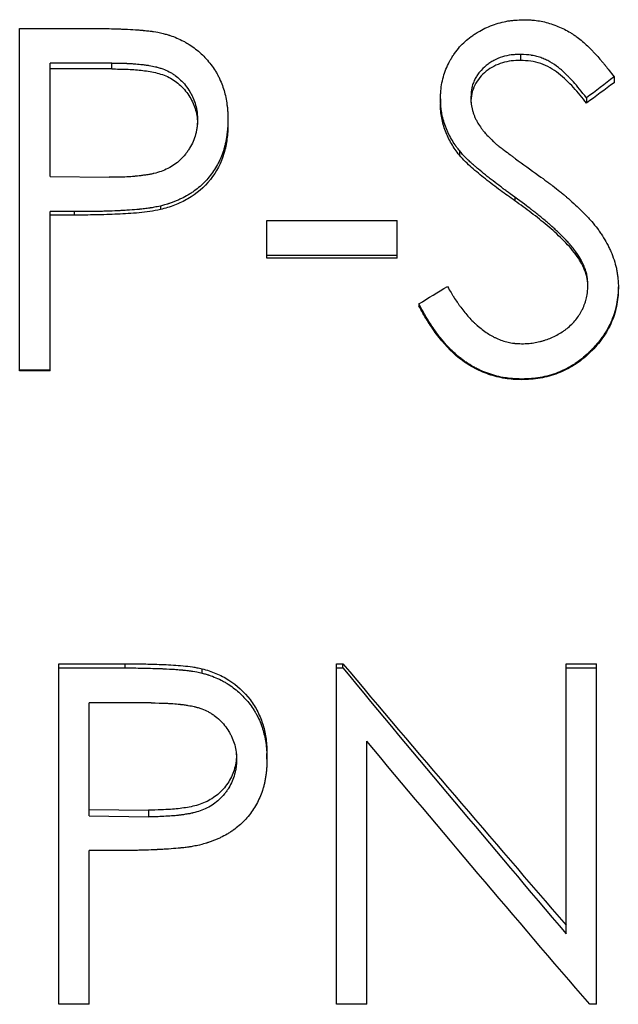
# Model space of a CAD drawing. Header units: millimetres. Extents: x -125 to 135, y -53 to 80.
# Tile 8 of 13: x 1.54 to 10.38, y -8.69 to 5.86. Entities that reach past the tile are written whole.
import ezdxf

# ---------------------------------------------------------------- set-up
doc = ezdxf.new("R2010")
doc.units = ezdxf.units.MM

msp = doc.modelspace()

# ---------------------------------------------------------------- linework, layer by layer
at = {"color": 7, "linetype": 'Continuous', "lineweight": 25}
for p, q in [((1.538, 5.727), (2.519, 5.727)), ((1.538, 0.667), (1.538, 5.727)), ((8.938, 5.343), (8.938, 5.254)), ((2.902, 5.215), (1.987, 5.215)), ((1.987, 3.538), (1.987, 5.215)), ((2.902, 5.128), (1.987, 5.128)), ((2.902, 5.128), (2.902, 5.215)), ((10.321, 5.009), (10.321, 4.925)), ((7.756, 4.687), (7.756, 4.609)), ((9.915, 4.7), (9.915, 4.622)), ((4.615, 4.383), (4.615, 4.31)), ((8.036, 3.921), (8.036, 3.856)), ((1.987, 3.538), (2.863, 3.527)), ((8.855, 3.234), (8.855, 3.181)), ((3.618, 3.103), (3.618, 3.051)), ((2.345, 3.02), (1.987, 3.02)), ((1.987, 0.667), (1.987, 3.02)), ((2.345, 2.969), (1.987, 2.969)), ((2.345, 3.02), (2.345, 2.969)), ((5.192, 2.89), (7.115, 2.89)), ((5.192, 2.331), (5.192, 2.89)), ((7.115, 2.331), (7.115, 2.89)), ((7.115, 2.37), (5.192, 2.37)), ((7.115, 2.331), (5.192, 2.331)), ((9.757, 2.427), (9.757, 2.387)), ((10.385, 1.922), (10.385, 1.89)), ((7.436, 1.658), (7.436, 1.63)), ((1.987, 0.678), (1.538, 0.678)), ((1.987, 0.667), (1.538, 0.667)), ((8.956, 0.548), (8.956, 0.538)), ((2.115, -8.687), (2.115, -3.657)), ((2.115, -3.657), (3.096, -3.657)), ((2.115, -3.719), (3.096, -3.719)), ((3.096, -3.719), (3.096, -3.657)), ((4.235, -3.795), (4.235, -3.732)), ((6.218, -8.687), (6.218, -3.657)), ((6.218, -3.657), (6.312, -3.657)), ((6.218, -3.719), (6.312, -3.719)), ((6.312, -3.719), (6.312, -3.657)), ((9.615, -7.646), (9.615, -3.657)), ((9.615, -3.657), (10.064, -3.657)), ((9.615, -3.719), (10.064, -3.719)), ((10.064, -8.687), (10.064, -3.657)), ((3.479, -4.236), (2.564, -4.236)), ((2.564, -5.906), (2.564, -4.236)), ((6.667, -8.687), (6.667, -4.8)), ((5.192, -5.068), (5.192, -4.984)), ((2.564, -5.808), (3.44, -5.819)), ((2.564, -5.906), (3.44, -5.917)), ((3.44, -5.819), (3.44, -5.917)), ((2.922, -6.417), (2.564, -6.417)), ((2.564, -8.687), (2.564, -6.417)), ((2.564, -8.687), (2.115, -8.687)), ((6.667, -8.687), (6.218, -8.687)), ((10.064, -8.687), (9.962, -8.687))]:
    msp.add_line(p, q, dxfattribs=at)
for points, knots in [([(7.756, 4.687), (7.757, 4.714), (7.758, 4.737), (7.76, 4.766), (7.76, 4.775), (7.761, 4.788), (7.761, 4.792), (7.762, 4.797), (7.762, 4.799), (7.762, 4.803), (7.762, 4.803), (7.766, 4.846), (7.771, 4.884), (7.794, 5.002), (7.818, 5.077), (7.864, 5.186), (7.881, 5.221), (7.91, 5.273), (7.92, 5.29), (7.936, 5.315), (7.942, 5.323), (7.953, 5.34), (7.958, 5.347), (8.014, 5.425), (8.065, 5.484), (8.148, 5.558), (8.177, 5.582), (8.225, 5.617), (8.242, 5.629), (8.267, 5.645), (8.276, 5.651), (8.293, 5.662), (8.303, 5.668), (8.376, 5.712), (8.448, 5.746), (8.563, 5.789), (8.601, 5.801), (8.677, 5.821), (8.716, 5.83), (8.771, 5.839), (8.79, 5.842), (8.82, 5.845), (8.83, 5.846), (8.845, 5.847), (8.85, 5.848), (8.857, 5.849), (8.86, 5.849), (8.865, 5.849), (8.869, 5.849), (8.896, 5.851), (8.936, 5.853), (8.988, 5.855)], [0, 0, 0, 0, 0.03125, 0.03125, 0.046875, 0.046875, 0.054688, 0.054688, 0.058594, 0.058594, 0.0625, 0.0625, 0.125, 0.125, 0.25, 0.25, 0.3125, 0.3125, 0.34375, 0.34375, 0.359375, 0.359375, 0.375, 0.375, 0.5, 0.5, 0.5625, 0.5625, 0.59375, 0.59375, 0.609375, 0.609375, 0.625, 0.625, 0.75, 0.75, 0.8125, 0.8125, 0.875, 0.875, 0.90625, 0.90625, 0.921875, 0.921875, 0.929688, 0.929688, 0.933594, 0.933594, 0.9375, 0.9375, 1, 1, 1, 1]), ([(8.988, 5.855), (9.011, 5.854), (9.031, 5.854), (9.057, 5.853), (9.065, 5.852), (9.076, 5.852), (9.079, 5.851), (9.084, 5.851), (9.085, 5.851), (9.088, 5.851), (9.089, 5.851), (9.11, 5.85), (9.128, 5.848), (9.162, 5.845), (9.177, 5.843), (9.259, 5.831), (9.326, 5.815), (9.462, 5.771), (9.526, 5.745), (9.618, 5.699), (9.647, 5.682), (9.691, 5.656), (9.705, 5.647), (9.726, 5.633), (9.733, 5.628), (9.747, 5.619), (9.754, 5.613), (9.81, 5.573), (9.86, 5.532), (9.936, 5.462), (9.961, 5.438), (10, 5.399), (10.012, 5.386), (10.031, 5.366), (10.038, 5.359), (10.047, 5.348), (10.05, 5.345), (10.057, 5.338), (10.06, 5.334), (10.086, 5.306), (10.108, 5.28), (10.141, 5.241), (10.152, 5.228), (10.169, 5.208), (10.174, 5.201), (10.183, 5.191), (10.185, 5.187), (10.19, 5.182), (10.191, 5.18), (10.194, 5.177), (10.196, 5.175), (10.228, 5.134), (10.269, 5.08), (10.321, 5.009)], [0, 0, 0, 0, 0.03125, 0.03125, 0.046875, 0.046875, 0.054688, 0.054688, 0.058594, 0.058594, 0.0625, 0.0625, 0.09375, 0.09375, 0.125, 0.125, 0.25, 0.25, 0.375, 0.375, 0.4375, 0.4375, 0.46875, 0.46875, 0.484375, 0.484375, 0.5, 0.5, 0.625, 0.625, 0.6875, 0.6875, 0.71875, 0.71875, 0.734375, 0.734375, 0.742188, 0.742188, 0.75, 0.75, 0.8125, 0.8125, 0.84375, 0.84375, 0.859375, 0.859375, 0.867188, 0.867188, 0.871094, 0.871094, 0.875, 0.875, 1, 1, 1, 1]), ([(2.519, 5.727), (2.627, 5.727), (2.728, 5.726), (2.871, 5.723), (2.917, 5.722), (2.984, 5.72), (3.006, 5.719), (3.038, 5.718), (3.049, 5.717), (3.065, 5.717), (3.07, 5.717), (3.078, 5.716), (3.08, 5.716), (3.085, 5.716), (3.087, 5.716), (3.149, 5.713), (3.202, 5.71), (3.273, 5.705), (3.295, 5.704), (3.327, 5.701), (3.337, 5.7), (3.352, 5.699), (3.357, 5.699), (3.364, 5.698), (3.366, 5.698), (3.371, 5.697), (3.373, 5.697), (3.401, 5.694), (3.425, 5.692), (3.461, 5.687), (3.472, 5.686), (3.49, 5.684), (3.495, 5.683), (3.507, 5.681), (3.513, 5.681), (3.556, 5.674), (3.603, 5.665), (3.658, 5.652)], [0, 0, 0, 0, 0.25, 0.25, 0.375, 0.375, 0.4375, 0.4375, 0.46875, 0.46875, 0.484375, 0.484375, 0.492188, 0.492188, 0.5, 0.5, 0.625, 0.625, 0.6875, 0.6875, 0.71875, 0.71875, 0.734375, 0.734375, 0.742188, 0.742188, 0.75, 0.75, 0.8125, 0.8125, 0.84375, 0.84375, 0.859375, 0.859375, 0.875, 0.875, 1, 1, 1, 1]), ([(3.658, 5.652), (3.681, 5.646), (3.701, 5.64), (3.727, 5.633), (3.735, 5.631), (3.745, 5.627), (3.749, 5.626), (3.754, 5.625), (3.755, 5.624), (3.758, 5.623), (3.759, 5.623), (3.794, 5.612), (3.827, 5.599), (3.896, 5.569), (3.929, 5.554), (3.977, 5.529), (3.992, 5.52), (4.022, 5.502), (4.037, 5.493), (4.111, 5.445), (4.167, 5.402), (4.245, 5.329), (4.27, 5.303), (4.319, 5.25), (4.343, 5.221), (4.387, 5.164), (4.408, 5.134), (4.436, 5.089), (4.446, 5.073), (4.463, 5.042), (4.471, 5.027), (4.513, 4.942), (4.539, 4.876), (4.568, 4.777), (4.576, 4.743), (4.591, 4.673), (4.597, 4.635), (4.604, 4.58), (4.607, 4.562), (4.609, 4.535), (4.61, 4.526), (4.611, 4.513), (4.611, 4.509), (4.612, 4.502), (4.612, 4.5), (4.612, 4.496), (4.612, 4.493), (4.614, 4.467), (4.615, 4.431), (4.615, 4.383)], [0, 0, 0, 0, 0.03125, 0.03125, 0.046875, 0.046875, 0.054688, 0.054688, 0.058594, 0.058594, 0.0625, 0.0625, 0.125, 0.125, 0.1875, 0.1875, 0.21875, 0.21875, 0.25, 0.25, 0.375, 0.375, 0.4375, 0.4375, 0.5, 0.5, 0.5625, 0.5625, 0.59375, 0.59375, 0.625, 0.625, 0.75, 0.75, 0.8125, 0.8125, 0.875, 0.875, 0.90625, 0.90625, 0.921875, 0.921875, 0.929688, 0.929688, 0.933594, 0.933594, 0.9375, 0.9375, 1, 1, 1, 1]), ([(8.938, 5.343), (8.908, 5.342), (8.882, 5.341), (8.848, 5.339), (8.838, 5.338), (8.824, 5.337), (8.819, 5.336), (8.813, 5.336), (8.811, 5.335), (8.807, 5.335), (8.806, 5.335), (8.759, 5.329), (8.716, 5.32), (8.627, 5.292), (8.585, 5.274), (8.525, 5.242), (8.506, 5.231), (8.478, 5.213), (8.469, 5.206), (8.451, 5.193), (8.443, 5.187), (8.396, 5.149), (8.363, 5.116), (8.321, 5.064), (8.308, 5.046), (8.29, 5.019), (8.284, 5.009), (8.273, 4.99), (8.269, 4.982), (8.253, 4.95), (8.245, 4.929), (8.233, 4.897), (8.23, 4.887), (8.226, 4.87), (8.224, 4.865), (8.222, 4.857), (8.222, 4.854), (8.221, 4.849), (8.22, 4.845), (8.213, 4.814), (8.209, 4.769), (8.205, 4.708)], [0, 0, 0, 0, 0.0625, 0.0625, 0.09375, 0.09375, 0.109375, 0.109375, 0.117188, 0.117188, 0.125, 0.125, 0.25, 0.25, 0.375, 0.375, 0.4375, 0.4375, 0.46875, 0.46875, 0.5, 0.5, 0.625, 0.625, 0.6875, 0.6875, 0.71875, 0.71875, 0.75, 0.75, 0.8125, 0.8125, 0.84375, 0.84375, 0.859375, 0.859375, 0.867188, 0.867188, 0.875, 0.875, 1, 1, 1, 1]), ([(8.938, 5.254), (8.893, 5.252), (8.803, 5.25), (8.626, 5.212), (8.423, 5.107), (8.274, 4.933), (8.213, 4.763), (8.208, 4.674), (8.205, 4.63)], [0, 0, 0, 0, 0.125482, 0.250825, 0.50033, 0.749411, 0.874594, 1, 1, 1, 1]), ([(9.915, 4.7), (9.843, 4.793), (9.777, 4.874), (9.707, 4.951), (9.692, 4.968), (9.665, 4.996), (9.656, 5.005), (9.636, 5.025), (9.626, 5.036), (9.596, 5.065), (9.576, 5.084), (9.548, 5.109), (9.539, 5.117), (9.525, 5.129), (9.52, 5.133), (9.511, 5.14), (9.507, 5.143), (9.461, 5.18), (9.419, 5.208), (9.352, 5.245), (9.33, 5.256), (9.284, 5.277), (9.262, 5.286), (9.213, 5.303), (9.188, 5.31), (9.152, 5.319), (9.139, 5.322), (9.121, 5.326), (9.115, 5.327), (9.105, 5.328), (9.102, 5.329), (9.096, 5.33), (9.092, 5.331), (9.055, 5.336), (9.005, 5.34), (8.938, 5.343)], [0, 0, 0, 0, 0.25, 0.25, 0.3125, 0.3125, 0.34375, 0.34375, 0.375, 0.375, 0.4375, 0.4375, 0.46875, 0.46875, 0.484375, 0.484375, 0.5, 0.5, 0.625, 0.625, 0.6875, 0.6875, 0.75, 0.75, 0.8125, 0.8125, 0.84375, 0.84375, 0.859375, 0.859375, 0.867188, 0.867188, 0.875, 0.875, 1, 1, 1, 1]), ([(9.915, 4.622), (9.852, 4.701), (9.758, 4.819), (9.617, 4.962), (9.468, 5.098), (9.288, 5.198), (9.091, 5.247), (8.989, 5.252), (8.938, 5.254)], [0, 0, 0, 0, 0.250343, 0.375522, 0.500658, 0.749842, 0.874879, 1, 1, 1, 1]), ([(2.902, 5.215), (2.992, 5.214), (3.063, 5.213), (3.118, 5.211), (3.122, 5.211), (3.126, 5.21), (3.129, 5.21), (3.136, 5.21), (3.14, 5.21), (3.154, 5.209), (3.163, 5.209), (3.191, 5.207), (3.209, 5.206), (3.263, 5.202), (3.298, 5.199), (3.333, 5.195), (3.337, 5.194), (3.342, 5.194), (3.345, 5.193), (3.353, 5.192), (3.358, 5.192), (3.373, 5.19), (3.383, 5.189), (3.413, 5.185), (3.431, 5.182), (3.484, 5.173), (3.516, 5.167), (3.545, 5.16), (3.548, 5.159), (3.553, 5.158), (3.556, 5.157), (3.563, 5.156), (3.567, 5.154), (3.581, 5.151), (3.59, 5.148), (3.617, 5.14), (3.635, 5.134), (3.685, 5.116), (3.717, 5.102), (3.753, 5.083), (3.761, 5.079), (3.776, 5.07), (3.784, 5.066), (3.807, 5.052), (3.821, 5.042), (3.864, 5.011), (3.891, 4.989), (3.968, 4.915), (4.013, 4.858), (4.063, 4.776), (4.071, 4.761), (4.088, 4.729), (4.096, 4.712), (4.117, 4.663), (4.129, 4.629), (4.148, 4.561), (4.155, 4.524), (4.16, 4.487), (4.16, 4.486), (4.16, 4.483), (4.16, 4.481), (4.161, 4.476), (4.161, 4.473), (4.162, 4.461), (4.163, 4.453), (4.164, 4.426), (4.166, 4.405), (4.167, 4.381)], [0, 0, 0, 0, 0.125, 0.125, 0.128906, 0.128906, 0.132812, 0.132812, 0.140625, 0.140625, 0.15625, 0.15625, 0.1875, 0.1875, 0.25, 0.25, 0.253906, 0.253906, 0.257812, 0.257812, 0.265625, 0.265625, 0.28125, 0.28125, 0.3125, 0.3125, 0.375, 0.375, 0.378906, 0.378906, 0.382812, 0.382812, 0.390625, 0.390625, 0.40625, 0.40625, 0.4375, 0.4375, 0.5, 0.5, 0.515625, 0.515625, 0.53125, 0.53125, 0.5625, 0.5625, 0.625, 0.625, 0.75, 0.75, 0.78125, 0.78125, 0.8125, 0.8125, 0.875, 0.875, 0.9375, 0.9375, 0.941406, 0.941406, 0.945312, 0.945312, 0.953125, 0.953125, 0.96875, 0.96875, 1, 1, 1, 1]), ([(2.902, 5.128), (2.973, 5.127), (3.117, 5.126), (3.332, 5.11), (3.545, 5.081), (3.749, 5.012), (3.926, 4.887), (4.06, 4.719), (4.134, 4.554), (4.162, 4.414), (4.165, 4.344), (4.167, 4.308)], [0, 0, 0, 0, 0.125199, 0.250382, 0.375509, 0.500389, 0.622859, 0.750063, 0.874867, 0.93741, 1, 1, 1, 1]), ([(8.036, 3.921), (8.022, 3.94), (8.01, 3.956), (7.995, 3.977), (7.99, 3.983), (7.984, 3.992), (7.982, 3.995), (7.979, 3.999), (7.978, 4), (7.976, 4.003), (7.976, 4.003), (7.955, 4.034), (7.936, 4.063), (7.902, 4.122), (7.886, 4.153), (7.863, 4.2), (7.856, 4.215), (7.843, 4.248), (7.837, 4.263), (7.817, 4.315), (7.806, 4.349), (7.792, 4.399), (7.788, 4.415), (7.782, 4.44), (7.781, 4.448), (7.777, 4.464), (7.776, 4.471), (7.771, 4.498), (7.768, 4.516), (7.765, 4.542), (7.764, 4.55), (7.762, 4.563), (7.762, 4.567), (7.761, 4.573), (7.761, 4.575), (7.761, 4.579), (7.761, 4.582), (7.759, 4.606), (7.757, 4.641), (7.756, 4.687)], [0, 0, 0, 0, 0.0625, 0.0625, 0.09375, 0.09375, 0.109375, 0.109375, 0.117188, 0.117188, 0.125, 0.125, 0.25, 0.25, 0.375, 0.375, 0.4375, 0.4375, 0.5, 0.5, 0.625, 0.625, 0.6875, 0.6875, 0.71875, 0.71875, 0.75, 0.75, 0.8125, 0.8125, 0.84375, 0.84375, 0.859375, 0.859375, 0.867188, 0.867188, 0.875, 0.875, 1, 1, 1, 1]), ([(8.205, 4.708), (8.206, 4.668), (8.208, 4.636), (8.212, 4.605), (8.213, 4.599), (8.216, 4.584), (8.217, 4.577), (8.221, 4.554), (8.225, 4.539), (8.233, 4.508), (8.237, 4.492), (8.246, 4.463), (8.251, 4.449), (8.263, 4.42), (8.269, 4.405), (8.279, 4.384), (8.283, 4.377), (8.29, 4.362), (8.294, 4.354), (8.312, 4.323), (8.328, 4.297), (8.355, 4.259), (8.364, 4.246), (8.379, 4.227), (8.384, 4.22), (8.392, 4.211), (8.395, 4.208), (8.399, 4.203), (8.4, 4.201), (8.403, 4.198), (8.405, 4.196), (8.434, 4.161), (8.477, 4.116), (8.535, 4.058)], [0, 0, 0, 0, 0.125, 0.125, 0.15625, 0.15625, 0.1875, 0.1875, 0.25, 0.25, 0.3125, 0.3125, 0.375, 0.375, 0.4375, 0.4375, 0.46875, 0.46875, 0.5, 0.5, 0.625, 0.625, 0.6875, 0.6875, 0.71875, 0.71875, 0.734375, 0.734375, 0.742188, 0.742188, 0.75, 0.75, 1, 1, 1, 1]), ([(8.036, 3.856), (8.015, 3.883), (7.974, 3.938), (7.899, 4.052), (7.825, 4.207), (7.777, 4.372), (7.759, 4.507), (7.757, 4.575), (7.756, 4.609)], [0, 0, 0, 0, 0.125096, 0.250169, 0.500032, 0.749865, 0.874917, 1, 1, 1, 1]), ([(4.167, 4.381), (4.165, 4.332), (4.162, 4.295), (4.159, 4.269), (4.159, 4.266), (4.158, 4.261), (4.158, 4.259), (4.157, 4.252), (4.156, 4.247), (4.154, 4.233), (4.153, 4.224), (4.147, 4.197), (4.143, 4.179), (4.128, 4.125), (4.116, 4.091), (4.087, 4.023), (4.07, 3.99), (4.04, 3.941), (4.031, 3.927), (4.01, 3.897), (3.999, 3.882), (3.964, 3.839), (3.938, 3.81), (3.883, 3.758), (3.855, 3.736), (3.797, 3.696), (3.765, 3.677), (3.694, 3.641), (3.661, 3.627), (3.595, 3.604), (3.56, 3.593), (3.52, 3.583), (3.519, 3.583), (3.515, 3.582), (3.513, 3.582), (3.507, 3.581), (3.504, 3.58), (3.492, 3.577), (3.483, 3.575), (3.456, 3.57), (3.436, 3.567), (3.402, 3.561), (3.393, 3.56), (3.373, 3.557), (3.364, 3.556), (3.336, 3.552), (3.319, 3.55), (3.289, 3.546), (3.274, 3.545), (3.242, 3.542), (3.225, 3.54), (3.171, 3.536), (3.133, 3.534), (3.081, 3.531), (3.07, 3.531), (3.054, 3.53), (3.048, 3.53), (3.037, 3.529), (3.035, 3.529), (3.017, 3.529), (3.001, 3.528), (2.949, 3.527), (2.909, 3.527), (2.863, 3.527)], [0, 0, 0, 0, 0.0625, 0.0625, 0.066406, 0.066406, 0.070312, 0.070312, 0.078125, 0.078125, 0.09375, 0.09375, 0.125, 0.125, 0.1875, 0.1875, 0.25, 0.25, 0.28125, 0.28125, 0.3125, 0.3125, 0.375, 0.375, 0.4375, 0.4375, 0.5, 0.5, 0.5625, 0.5625, 0.625, 0.625, 0.628906, 0.628906, 0.632812, 0.632812, 0.640625, 0.640625, 0.65625, 0.65625, 0.6875, 0.6875, 0.703125, 0.703125, 0.71875, 0.71875, 0.75, 0.75, 0.78125, 0.78125, 0.8125, 0.8125, 0.875, 0.875, 0.890625, 0.890625, 0.898438, 0.898438, 0.90625, 0.90625, 0.9375, 0.9375, 1, 1, 1, 1]), ([(4.615, 4.383), (4.615, 4.334), (4.614, 4.296), (4.612, 4.265), (4.612, 4.261), (4.611, 4.255), (4.611, 4.25), (4.61, 4.238), (4.609, 4.23), (4.606, 4.203), (4.604, 4.185), (4.599, 4.146), (4.596, 4.125), (4.59, 4.086), (4.586, 4.067), (4.579, 4.031), (4.575, 4.013), (4.568, 3.987), (4.566, 3.979), (4.563, 3.966), (4.562, 3.962), (4.559, 3.954), (4.558, 3.95), (4.535, 3.873), (4.507, 3.803), (4.457, 3.706), (4.439, 3.674), (4.4, 3.613), (4.379, 3.584), (4.309, 3.496), (4.259, 3.442), (4.176, 3.37), (4.147, 3.347), (4.103, 3.315), (4.088, 3.305), (4.057, 3.284), (4.041, 3.274), (3.995, 3.247), (3.963, 3.23), (3.913, 3.206), (3.896, 3.198), (3.862, 3.184), (3.844, 3.176), (3.811, 3.163), (3.794, 3.156), (3.768, 3.147), (3.759, 3.144), (3.746, 3.14), (3.741, 3.138), (3.735, 3.136), (3.732, 3.136), (3.728, 3.134), (3.725, 3.133), (3.7, 3.126), (3.665, 3.116), (3.618, 3.103)], [0, 0, 0, 0, 0.0625, 0.0625, 0.070312, 0.070312, 0.078125, 0.078125, 0.09375, 0.09375, 0.125, 0.125, 0.15625, 0.15625, 0.1875, 0.1875, 0.21875, 0.21875, 0.234375, 0.234375, 0.242188, 0.242188, 0.25, 0.25, 0.375, 0.375, 0.4375, 0.4375, 0.5, 0.5, 0.625, 0.625, 0.6875, 0.6875, 0.71875, 0.71875, 0.75, 0.75, 0.8125, 0.8125, 0.84375, 0.84375, 0.875, 0.875, 0.90625, 0.90625, 0.921875, 0.921875, 0.929688, 0.929688, 0.933594, 0.933594, 0.9375, 0.9375, 1, 1, 1, 1]), ([(4.615, 4.31), (4.615, 4.272), (4.614, 4.201), (4.598, 4.056), (4.551, 3.808), (4.378, 3.477), (4.094, 3.236), (3.862, 3.127), (3.724, 3.079), (3.653, 3.06), (3.618, 3.051)], [0, 0, 0, 0, 0.0653046, 0.123687, 0.2506467, 0.4999304, 0.7493213, 0.8746125, 0.9373004, 1, 1, 1, 1]), ([(8.535, 4.058), (8.549, 4.046), (8.563, 4.034), (8.583, 4.017), (8.589, 4.011), (8.599, 4.003), (8.602, 4.001), (8.607, 3.997), (8.608, 3.996), (8.611, 3.994), (8.612, 3.993), (8.613, 3.992), (8.615, 3.991), (8.618, 3.988), (8.626, 3.982), (8.647, 3.966), (8.655, 3.96), (8.67, 3.949), (8.675, 3.945), (8.683, 3.938), (8.686, 3.936), (8.691, 3.933), (8.692, 3.932), (8.695, 3.929), (8.697, 3.928), (8.731, 3.902), (8.761, 3.88), (8.803, 3.848), (8.816, 3.838), (8.836, 3.824), (8.842, 3.819), (8.854, 3.81), (8.86, 3.806), (8.973, 3.724), (9.086, 3.642), (9.207, 3.556)], [0, 0, 0, 0, 0.0625, 0.0625, 0.09375, 0.09375, 0.109375, 0.109375, 0.117188, 0.117188, 0.121094, 0.121094, 0.125, 0.125, 0.1875, 0.1875, 0.21875, 0.21875, 0.234375, 0.234375, 0.242188, 0.242188, 0.246094, 0.246094, 0.25, 0.25, 0.375, 0.375, 0.4375, 0.4375, 0.46875, 0.46875, 0.5, 0.5, 1, 1, 1, 1]), ([(8.855, 3.234), (8.807, 3.269), (8.767, 3.298), (8.717, 3.335), (8.702, 3.346), (8.686, 3.357), (8.684, 3.359), (8.676, 3.365), (8.672, 3.368), (8.66, 3.377), (8.652, 3.384), (8.61, 3.415), (8.574, 3.443), (8.516, 3.488), (8.496, 3.503), (8.457, 3.534), (8.438, 3.549), (8.384, 3.592), (8.35, 3.62), (8.302, 3.661), (8.287, 3.674), (8.268, 3.69), (8.265, 3.692), (8.255, 3.701), (8.25, 3.706), (8.235, 3.718), (8.225, 3.727), (8.198, 3.751), (8.182, 3.765), (8.153, 3.793), (8.141, 3.804), (8.1, 3.847), (8.069, 3.881), (8.036, 3.921)], [0, 0, 0, 0, 0.125, 0.125, 0.1875, 0.1875, 0.203125, 0.203125, 0.21875, 0.21875, 0.25, 0.25, 0.375, 0.375, 0.4375, 0.4375, 0.5, 0.5, 0.625, 0.625, 0.6875, 0.6875, 0.703125, 0.703125, 0.71875, 0.71875, 0.75, 0.75, 0.8125, 0.8125, 0.875, 0.875, 1, 1, 1, 1]), ([(8.855, 3.181), (8.784, 3.231), (8.637, 3.336), (8.423, 3.499), (8.252, 3.64), (8.122, 3.757), (8.066, 3.821), (8.036, 3.856)], [0, 0, 0, 0, 0.245358, 0.509007, 0.75773, 0.871659, 1, 1, 1, 1]), ([(9.207, 3.556), (9.253, 3.522), (9.293, 3.492), (9.346, 3.453), (9.362, 3.441), (9.383, 3.425), (9.39, 3.42), (9.4, 3.412), (9.403, 3.41), (9.408, 3.406), (9.41, 3.405), (9.413, 3.403), (9.413, 3.402), (9.452, 3.373), (9.487, 3.345), (9.537, 3.304), (9.554, 3.29), (9.578, 3.27), (9.586, 3.263), (9.598, 3.253), (9.602, 3.25), (9.61, 3.243), (9.614, 3.24), (9.693, 3.172), (9.762, 3.11), (9.855, 3.019), (9.885, 2.989), (9.927, 2.945), (9.941, 2.931), (9.96, 2.909), (9.967, 2.902), (9.977, 2.891), (9.98, 2.887), (9.986, 2.88), (9.989, 2.877), (10.021, 2.84), (10.049, 2.806), (10.088, 2.753), (10.101, 2.736), (10.119, 2.709), (10.125, 2.7), (10.137, 2.682), (10.143, 2.673), (10.174, 2.625), (10.196, 2.587), (10.228, 2.529), (10.237, 2.51), (10.251, 2.481), (10.256, 2.471), (10.265, 2.452), (10.269, 2.444), (10.292, 2.391), (10.308, 2.349), (10.335, 2.265), (10.346, 2.225), (10.36, 2.163), (10.364, 2.142), (10.369, 2.109), (10.371, 2.098), (10.373, 2.082), (10.374, 2.076), (10.375, 2.068), (10.375, 2.065), (10.375, 2.059), (10.376, 2.056), (10.379, 2.025), (10.382, 1.981), (10.385, 1.922)], [0, 0, 0, 0, 0.0625, 0.0625, 0.09375, 0.09375, 0.109375, 0.109375, 0.117188, 0.117188, 0.121094, 0.121094, 0.125, 0.125, 0.1875, 0.1875, 0.21875, 0.21875, 0.234375, 0.234375, 0.242188, 0.242188, 0.25, 0.25, 0.375, 0.375, 0.4375, 0.4375, 0.46875, 0.46875, 0.484375, 0.484375, 0.492188, 0.492188, 0.5, 0.5, 0.5625, 0.5625, 0.59375, 0.59375, 0.609375, 0.609375, 0.625, 0.625, 0.6875, 0.6875, 0.71875, 0.71875, 0.734375, 0.734375, 0.75, 0.75, 0.8125, 0.8125, 0.875, 0.875, 0.90625, 0.90625, 0.921875, 0.921875, 0.929688, 0.929688, 0.933594, 0.933594, 0.9375, 0.9375, 1, 1, 1, 1]), ([(9.757, 2.427), (9.737, 2.453), (9.719, 2.476), (9.695, 2.506), (9.687, 2.515), (9.677, 2.527), (9.674, 2.531), (9.669, 2.537), (9.667, 2.539), (9.664, 2.542), (9.663, 2.544), (9.646, 2.563), (9.63, 2.581), (9.604, 2.609), (9.595, 2.618), (9.576, 2.637), (9.566, 2.647), (9.519, 2.694), (9.482, 2.73), (9.426, 2.781), (9.408, 2.798), (9.38, 2.822), (9.371, 2.831), (9.357, 2.843), (9.352, 2.847), (9.343, 2.854), (9.339, 2.858), (9.29, 2.899), (9.249, 2.934), (9.19, 2.981), (9.171, 2.997), (9.143, 3.019), (9.134, 3.026), (9.121, 3.037), (9.116, 3.04), (9.11, 3.045), (9.107, 3.047), (9.103, 3.05), (9.1, 3.052), (9.045, 3.095), (8.964, 3.155), (8.855, 3.234)], [0, 0, 0, 0, 0.0625, 0.0625, 0.09375, 0.09375, 0.109375, 0.109375, 0.117188, 0.117188, 0.125, 0.125, 0.1875, 0.1875, 0.21875, 0.21875, 0.25, 0.25, 0.375, 0.375, 0.4375, 0.4375, 0.46875, 0.46875, 0.484375, 0.484375, 0.5, 0.5, 0.625, 0.625, 0.6875, 0.6875, 0.71875, 0.71875, 0.734375, 0.734375, 0.742188, 0.742188, 0.75, 0.75, 1, 1, 1, 1]), ([(3.618, 3.103), (3.586, 3.096), (3.557, 3.09), (3.518, 3.083), (3.506, 3.08), (3.488, 3.077), (3.482, 3.077), (3.471, 3.075), (3.467, 3.074), (3.437, 3.07), (3.411, 3.066), (3.372, 3.062), (3.358, 3.06), (3.338, 3.058), (3.331, 3.057), (3.32, 3.056), (3.316, 3.056), (3.309, 3.055), (3.305, 3.054), (3.261, 3.05), (3.214, 3.046), (3.134, 3.041), (3.106, 3.039), (3.062, 3.037), (3.047, 3.036), (3.023, 3.035), (3.015, 3.034), (3.004, 3.034), (3, 3.034), (2.992, 3.033), (2.987, 3.033), (2.93, 3.03), (2.876, 3.028), (2.796, 3.025), (2.77, 3.025), (2.73, 3.024), (2.717, 3.023), (2.697, 3.023), (2.69, 3.023), (2.681, 3.022), (2.677, 3.022), (2.671, 3.022), (2.667, 3.022), (2.59, 3.021), (2.483, 3.02), (2.345, 3.02)], [0, 0, 0, 0, 0.0625, 0.0625, 0.09375, 0.09375, 0.109375, 0.109375, 0.125, 0.125, 0.1875, 0.1875, 0.21875, 0.21875, 0.234375, 0.234375, 0.242188, 0.242188, 0.25, 0.25, 0.375, 0.375, 0.4375, 0.4375, 0.46875, 0.46875, 0.484375, 0.484375, 0.492188, 0.492188, 0.5, 0.5, 0.625, 0.625, 0.6875, 0.6875, 0.71875, 0.71875, 0.734375, 0.734375, 0.742188, 0.742188, 0.75, 0.75, 1, 1, 1, 1]), ([(9.757, 2.387), (9.725, 2.426), (9.663, 2.505), (9.523, 2.649), (9.336, 2.817), (9.1, 3.005), (8.937, 3.122), (8.855, 3.181)], [0, 0, 0, 0, 0.124998, 0.249988, 0.499956, 0.749971, 1, 1, 1, 1]), ([(3.618, 3.051), (3.566, 3.041), (3.461, 3.02), (3.249, 2.997), (2.984, 2.981), (2.664, 2.97), (2.451, 2.97), (2.345, 2.969)], [0, 0, 0, 0, 0.124982, 0.249978, 0.499976, 0.749985, 1, 1, 1, 1]), ([(9.936, 1.929), (9.934, 1.959), (9.933, 1.986), (9.93, 2.019), (9.928, 2.029), (9.927, 2.043), (9.926, 2.048), (9.925, 2.054), (9.925, 2.056), (9.924, 2.06), (9.924, 2.061), (9.92, 2.084), (9.915, 2.105), (9.906, 2.137), (9.902, 2.148), (9.895, 2.17), (9.891, 2.182), (9.878, 2.214), (9.87, 2.235), (9.855, 2.265), (9.85, 2.275), (9.843, 2.29), (9.84, 2.295), (9.836, 2.302), (9.835, 2.305), (9.832, 2.31), (9.83, 2.313), (9.814, 2.34), (9.79, 2.378), (9.757, 2.427)], [0, 0, 0, 0, 0.125, 0.125, 0.1875, 0.1875, 0.21875, 0.21875, 0.234375, 0.234375, 0.25, 0.25, 0.375, 0.375, 0.4375, 0.4375, 0.5, 0.5, 0.625, 0.625, 0.6875, 0.6875, 0.71875, 0.71875, 0.734375, 0.734375, 0.75, 0.75, 1, 1, 1, 1]), ([(9.936, 1.897), (9.934, 1.942), (9.929, 2.03), (9.89, 2.158), (9.832, 2.278), (9.782, 2.35), (9.757, 2.387)], [0, 0, 0, 0, 0.250034, 0.499882, 0.749842, 1, 1, 1, 1]), ([(7.859, 1.915), (7.879, 1.88), (7.897, 1.85), (7.921, 1.811), (7.928, 1.799), (7.938, 1.782), (7.941, 1.777), (7.946, 1.77), (7.947, 1.768), (7.949, 1.764), (7.95, 1.763), (7.952, 1.761), (7.952, 1.76), (7.97, 1.732), (7.987, 1.706), (8.013, 1.669), (8.021, 1.656), (8.034, 1.638), (8.039, 1.632), (8.047, 1.62), (8.051, 1.615), (8.096, 1.555), (8.136, 1.506), (8.197, 1.439), (8.217, 1.417), (8.248, 1.387), (8.259, 1.377), (8.274, 1.362), (8.28, 1.357), (8.287, 1.35), (8.29, 1.348), (8.295, 1.343), (8.298, 1.341), (8.35, 1.295), (8.4, 1.257), (8.475, 1.208), (8.501, 1.193), (8.539, 1.172), (8.552, 1.165), (8.572, 1.156), (8.578, 1.153), (8.591, 1.147), (8.597, 1.145), (8.634, 1.129), (8.663, 1.118), (8.72, 1.1), (8.75, 1.092), (8.79, 1.084), (8.804, 1.082), (8.827, 1.079), (8.834, 1.078), (8.846, 1.076), (8.85, 1.076), (8.856, 1.075), (8.858, 1.075), (8.862, 1.075), (8.865, 1.075), (8.886, 1.073), (8.916, 1.071), (8.956, 1.069)], [0, 0, 0, 0, 0.0625, 0.0625, 0.09375, 0.09375, 0.109375, 0.109375, 0.117188, 0.117188, 0.121094, 0.121094, 0.125, 0.125, 0.1875, 0.1875, 0.21875, 0.21875, 0.234375, 0.234375, 0.25, 0.25, 0.375, 0.375, 0.4375, 0.4375, 0.46875, 0.46875, 0.484375, 0.484375, 0.492188, 0.492188, 0.5, 0.5, 0.625, 0.625, 0.6875, 0.6875, 0.71875, 0.71875, 0.734375, 0.734375, 0.75, 0.75, 0.8125, 0.8125, 0.875, 0.875, 0.90625, 0.90625, 0.921875, 0.921875, 0.929688, 0.929688, 0.933594, 0.933594, 0.9375, 0.9375, 1, 1, 1, 1]), ([(8.956, 1.069), (8.976, 1.069), (8.994, 1.07), (9.016, 1.071), (9.023, 1.071), (9.033, 1.072), (9.035, 1.072), (9.04, 1.072), (9.041, 1.072), (9.044, 1.072), (9.044, 1.072), (9.077, 1.075), (9.106, 1.078), (9.165, 1.087), (9.194, 1.093), (9.238, 1.104), (9.253, 1.108), (9.282, 1.116), (9.297, 1.121), (9.366, 1.144), (9.421, 1.167), (9.504, 1.212), (9.531, 1.227), (9.568, 1.252), (9.581, 1.26), (9.599, 1.273), (9.605, 1.278), (9.616, 1.287), (9.621, 1.291), (9.676, 1.335), (9.719, 1.377), (9.774, 1.446), (9.792, 1.471), (9.816, 1.509), (9.824, 1.522), (9.839, 1.549), (9.846, 1.562), (9.867, 1.607), (9.88, 1.636), (9.895, 1.679), (9.9, 1.693), (9.909, 1.721), (9.912, 1.734), (9.919, 1.763), (9.922, 1.777), (9.925, 1.8), (9.926, 1.808), (9.928, 1.819), (9.928, 1.823), (9.929, 1.829), (9.929, 1.831), (9.93, 1.834), (9.93, 1.837), (9.932, 1.858), (9.934, 1.889), (9.936, 1.929)], [0, 0, 0, 0, 0.03125, 0.03125, 0.046875, 0.046875, 0.054688, 0.054688, 0.058594, 0.058594, 0.0625, 0.0625, 0.125, 0.125, 0.1875, 0.1875, 0.21875, 0.21875, 0.25, 0.25, 0.375, 0.375, 0.4375, 0.4375, 0.46875, 0.46875, 0.484375, 0.484375, 0.5, 0.5, 0.625, 0.625, 0.6875, 0.6875, 0.71875, 0.71875, 0.75, 0.75, 0.8125, 0.8125, 0.84375, 0.84375, 0.875, 0.875, 0.90625, 0.90625, 0.921875, 0.921875, 0.929688, 0.929688, 0.933594, 0.933594, 0.9375, 0.9375, 1, 1, 1, 1]), ([(10.385, 1.922), (10.384, 1.892), (10.383, 1.865), (10.382, 1.83), (10.381, 1.819), (10.38, 1.805), (10.38, 1.8), (10.379, 1.794), (10.379, 1.792), (10.379, 1.788), (10.379, 1.786), (10.374, 1.742), (10.367, 1.696), (10.347, 1.598), (10.335, 1.554), (10.309, 1.472), (10.292, 1.428), (10.252, 1.34), (10.231, 1.298), (10.198, 1.242), (10.186, 1.223), (10.167, 1.195), (10.16, 1.185), (10.147, 1.165), (10.139, 1.155), (10.106, 1.109), (10.077, 1.074), (10.031, 1.022), (10.016, 1.005), (9.984, 0.972), (9.968, 0.956), (9.915, 0.906), (9.879, 0.876), (9.826, 0.833), (9.808, 0.819), (9.771, 0.793), (9.754, 0.781), (9.697, 0.744), (9.658, 0.721), (9.597, 0.69), (9.576, 0.68), (9.534, 0.661), (9.512, 0.652), (9.407, 0.611), (9.32, 0.587), (9.205, 0.566), (9.182, 0.563), (9.149, 0.558), (9.137, 0.557), (9.121, 0.555), (9.115, 0.555), (9.107, 0.554), (9.104, 0.554), (9.098, 0.553), (9.095, 0.553), (9.063, 0.551), (9.017, 0.549), (8.956, 0.548)], [0, 0, 0, 0, 0.03125, 0.03125, 0.046875, 0.046875, 0.054688, 0.054688, 0.058594, 0.058594, 0.0625, 0.0625, 0.125, 0.125, 0.1875, 0.1875, 0.25, 0.25, 0.3125, 0.3125, 0.34375, 0.34375, 0.359375, 0.359375, 0.375, 0.375, 0.4375, 0.4375, 0.46875, 0.46875, 0.5, 0.5, 0.5625, 0.5625, 0.59375, 0.59375, 0.625, 0.625, 0.6875, 0.6875, 0.71875, 0.71875, 0.75, 0.75, 0.875, 0.875, 0.90625, 0.90625, 0.921875, 0.921875, 0.929688, 0.929688, 0.933594, 0.933594, 0.9375, 0.9375, 1, 1, 1, 1]), ([(10.385, 1.89), (10.384, 1.845), (10.382, 1.754), (10.359, 1.619), (10.325, 1.487), (10.274, 1.36), (10.211, 1.238), (10.108, 1.088), (9.955, 0.918), (9.74, 0.748), (9.494, 0.625), (9.274, 0.565), (9.093, 0.541), (9.002, 0.539), (8.956, 0.538)], [0, 0, 0, 0, 0.062544, 0.12507, 0.187596, 0.250127, 0.312651, 0.375185, 0.500127, 0.625082, 0.749985, 0.874916, 0.937448, 1, 1, 1, 1]), ([(8.956, 0.548), (8.929, 0.548), (8.905, 0.549), (8.874, 0.55), (8.865, 0.55), (8.852, 0.551), (8.848, 0.551), (8.842, 0.552), (8.84, 0.552), (8.836, 0.552), (8.835, 0.552), (8.814, 0.554), (8.795, 0.556), (8.764, 0.559), (8.753, 0.561), (8.737, 0.563), (8.732, 0.564), (8.721, 0.565), (8.715, 0.566), (8.671, 0.573), (8.631, 0.581), (8.571, 0.596), (8.551, 0.602), (8.511, 0.614), (8.49, 0.621), (8.431, 0.641), (8.392, 0.656), (8.336, 0.682), (8.317, 0.691), (8.28, 0.709), (8.263, 0.718), (8.206, 0.75), (8.17, 0.772), (8.118, 0.807), (8.102, 0.819), (8.069, 0.843), (8.052, 0.856), (7.979, 0.915), (7.921, 0.97), (7.836, 1.061), (7.808, 1.093), (7.767, 1.143), (7.753, 1.161), (7.732, 1.187), (7.726, 1.196), (7.715, 1.209), (7.712, 1.214), (7.705, 1.223), (7.701, 1.228), (7.676, 1.263), (7.653, 1.296), (7.618, 1.348), (7.606, 1.366), (7.589, 1.393), (7.583, 1.402), (7.574, 1.417), (7.571, 1.421), (7.567, 1.428), (7.565, 1.431), (7.563, 1.436), (7.561, 1.439), (7.528, 1.492), (7.487, 1.565), (7.436, 1.658)], [0, 0, 0, 0, 0.03125, 0.03125, 0.046875, 0.046875, 0.054688, 0.054688, 0.058594, 0.058594, 0.0625, 0.0625, 0.09375, 0.09375, 0.109375, 0.109375, 0.117188, 0.117188, 0.125, 0.125, 0.1875, 0.1875, 0.21875, 0.21875, 0.25, 0.25, 0.3125, 0.3125, 0.34375, 0.34375, 0.375, 0.375, 0.4375, 0.4375, 0.46875, 0.46875, 0.5, 0.5, 0.625, 0.625, 0.6875, 0.6875, 0.71875, 0.71875, 0.734375, 0.734375, 0.742188, 0.742188, 0.75, 0.75, 0.8125, 0.8125, 0.84375, 0.84375, 0.859375, 0.859375, 0.867188, 0.867188, 0.871094, 0.871094, 0.875, 0.875, 1, 1, 1, 1]), ([(8.956, 0.538), (8.915, 0.539), (8.833, 0.541), (8.669, 0.561), (8.468, 0.61), (8.24, 0.711), (7.964, 0.893), (7.741, 1.142), (7.557, 1.414), (7.476, 1.558), (7.436, 1.63)], [0, 0, 0, 0, 0.062568, 0.125131, 0.250107, 0.375098, 0.500097, 0.749745, 0.874862, 1, 1, 1, 1]), ([(3.096, -3.657), (3.197, -3.658), (3.388, -3.659), (3.674, -3.668), (3.905, -3.682), (4.069, -3.7), (4.163, -3.716), (4.209, -3.726), (4.235, -3.732)], [0, 0, 0, 0, 0.26635, 0.500021, 0.750014, 0.875015, 0.931814, 1, 1, 1, 1]), ([(3.096, -3.719), (3.204, -3.719), (3.305, -3.72), (3.448, -3.723), (3.494, -3.725), (3.561, -3.727), (3.583, -3.728), (3.615, -3.729), (3.626, -3.729), (3.641, -3.73), (3.647, -3.73), (3.655, -3.73), (3.657, -3.731), (3.662, -3.731), (3.664, -3.731), (3.726, -3.734), (3.779, -3.737), (3.85, -3.741), (3.872, -3.743), (3.904, -3.746), (3.914, -3.747), (3.929, -3.748), (3.934, -3.748), (3.941, -3.749), (3.943, -3.749), (3.948, -3.75), (3.95, -3.75), (3.978, -3.753), (4.002, -3.755), (4.038, -3.76), (4.049, -3.761), (4.066, -3.763), (4.072, -3.764), (4.083, -3.766), (4.09, -3.767), (4.133, -3.773), (4.18, -3.782), (4.235, -3.795)], [0, 0, 0, 0, 0.25, 0.25, 0.375, 0.375, 0.4375, 0.4375, 0.46875, 0.46875, 0.484375, 0.484375, 0.492188, 0.492188, 0.5, 0.5, 0.625, 0.625, 0.6875, 0.6875, 0.71875, 0.71875, 0.734375, 0.734375, 0.742188, 0.742188, 0.75, 0.75, 0.8125, 0.8125, 0.84375, 0.84375, 0.859375, 0.859375, 0.875, 0.875, 1, 1, 1, 1]), ([(4.235, -3.732), (4.269, -3.741), (4.339, -3.76), (4.473, -3.811), (4.695, -3.926), (4.909, -4.124), (5.062, -4.364), (5.141, -4.563), (5.176, -4.737), (5.191, -4.878), (5.192, -4.948), (5.192, -4.984)], [0, 0, 0, 0, 0.062609, 0.125205, 0.250291, 0.499573, 0.624595, 0.749661, 0.874789, 0.937388, 1, 1, 1, 1]), ([(4.235, -3.795), (4.258, -3.801), (4.278, -3.807), (4.304, -3.815), (4.312, -3.817), (4.322, -3.82), (4.326, -3.821), (4.331, -3.823), (4.332, -3.823), (4.335, -3.824), (4.336, -3.825), (4.371, -3.836), (4.404, -3.849), (4.473, -3.879), (4.506, -3.895), (4.554, -3.92), (4.569, -3.929), (4.599, -3.946), (4.613, -3.955), (4.688, -4.004), (4.744, -4.048), (4.822, -4.121), (4.847, -4.147), (4.896, -4.201), (4.92, -4.229), (4.964, -4.287), (4.985, -4.317), (5.013, -4.363), (5.023, -4.378), (5.04, -4.409), (5.048, -4.424), (5.09, -4.509), (5.116, -4.576), (5.145, -4.675), (5.153, -4.709), (5.168, -4.779), (5.174, -4.817), (5.181, -4.872), (5.183, -4.89), (5.186, -4.916), (5.187, -4.925), (5.188, -4.939), (5.188, -4.943), (5.189, -4.95), (5.189, -4.952), (5.189, -4.956), (5.189, -4.959), (5.19, -4.984), (5.192, -5.02), (5.192, -5.068)], [0, 0, 0, 0, 0.03125, 0.03125, 0.046875, 0.046875, 0.054688, 0.054688, 0.058594, 0.058594, 0.0625, 0.0625, 0.125, 0.125, 0.1875, 0.1875, 0.21875, 0.21875, 0.25, 0.25, 0.375, 0.375, 0.4375, 0.4375, 0.5, 0.5, 0.5625, 0.5625, 0.59375, 0.59375, 0.625, 0.625, 0.75, 0.75, 0.8125, 0.8125, 0.875, 0.875, 0.90625, 0.90625, 0.921875, 0.921875, 0.929688, 0.929688, 0.933594, 0.933594, 0.9375, 0.9375, 1, 1, 1, 1]), ([(3.479, -4.236), (3.568, -4.236), (3.64, -4.238), (3.695, -4.24), (3.698, -4.24), (3.703, -4.24), (3.705, -4.24), (3.713, -4.241), (3.717, -4.241), (3.731, -4.242), (3.74, -4.242), (3.768, -4.244), (3.786, -4.245), (3.84, -4.249), (3.875, -4.252), (3.91, -4.256), (3.914, -4.257), (3.919, -4.257), (3.922, -4.258), (3.93, -4.258), (3.935, -4.259), (3.95, -4.261), (3.96, -4.262), (3.99, -4.266), (4.008, -4.269), (4.061, -4.278), (4.093, -4.284), (4.122, -4.291), (4.125, -4.292), (4.13, -4.293), (4.133, -4.294), (4.14, -4.295), (4.144, -4.297), (4.158, -4.3), (4.167, -4.303), (4.194, -4.311), (4.212, -4.317), (4.262, -4.335), (4.293, -4.349), (4.33, -4.368), (4.338, -4.373), (4.353, -4.381), (4.361, -4.386), (4.383, -4.4), (4.398, -4.41), (4.441, -4.44), (4.468, -4.463), (4.545, -4.537), (4.59, -4.594), (4.64, -4.676), (4.648, -4.691), (4.665, -4.723), (4.673, -4.74), (4.694, -4.789), (4.706, -4.823), (4.725, -4.891), (4.732, -4.927), (4.736, -4.965), (4.737, -4.966), (4.737, -4.969), (4.737, -4.97), (4.738, -4.976), (4.738, -4.979), (4.739, -4.99), (4.74, -4.998), (4.741, -5.025), (4.743, -5.046), (4.744, -5.07)], [0, 0, 0, 0, 0.125, 0.125, 0.128906, 0.128906, 0.132812, 0.132812, 0.140625, 0.140625, 0.15625, 0.15625, 0.1875, 0.1875, 0.25, 0.25, 0.253906, 0.253906, 0.257812, 0.257812, 0.265625, 0.265625, 0.28125, 0.28125, 0.3125, 0.3125, 0.375, 0.375, 0.378906, 0.378906, 0.382812, 0.382812, 0.390625, 0.390625, 0.40625, 0.40625, 0.4375, 0.4375, 0.5, 0.5, 0.515625, 0.515625, 0.53125, 0.53125, 0.5625, 0.5625, 0.625, 0.625, 0.75, 0.75, 0.78125, 0.78125, 0.8125, 0.8125, 0.875, 0.875, 0.9375, 0.9375, 0.941406, 0.941406, 0.945312, 0.945312, 0.953125, 0.953125, 0.96875, 0.96875, 1, 1, 1, 1]), ([(4.744, -4.986), (4.742, -5.022), (4.739, -5.095), (4.711, -5.237), (4.635, -5.405), (4.518, -5.547), (4.403, -5.638), (4.308, -5.692), (4.206, -5.735), (4.099, -5.765), (3.99, -5.784), (3.88, -5.799), (3.76, -5.809), (3.613, -5.818), (3.503, -5.818), (3.44, -5.819)], [0, 0, 0, 0, 0.062553, 0.125058, 0.249783, 0.375262, 0.436501, 0.49958, 0.562095, 0.624644, 0.687189, 0.74975, 0.813644, 0.891382, 1, 1, 1, 1]), ([(4.744, -5.07), (4.741, -5.12), (4.739, -5.156), (4.736, -5.182), (4.736, -5.185), (4.735, -5.19), (4.735, -5.192), (4.734, -5.199), (4.733, -5.204), (4.731, -5.217), (4.73, -5.226), (4.724, -5.253), (4.72, -5.271), (4.705, -5.325), (4.693, -5.359), (4.664, -5.426), (4.647, -5.459), (4.617, -5.507), (4.608, -5.522), (4.587, -5.551), (4.576, -5.566), (4.541, -5.609), (4.515, -5.637), (4.459, -5.689), (4.432, -5.711), (4.374, -5.75), (4.342, -5.769), (4.271, -5.805), (4.238, -5.819), (4.172, -5.842), (4.137, -5.852), (4.097, -5.862), (4.095, -5.862), (4.092, -5.863), (4.09, -5.863), (4.084, -5.864), (4.08, -5.865), (4.068, -5.868), (4.06, -5.87), (4.033, -5.875), (4.013, -5.878), (3.979, -5.883), (3.97, -5.885), (3.95, -5.888), (3.941, -5.889), (3.913, -5.893), (3.896, -5.895), (3.865, -5.898), (3.851, -5.9), (3.818, -5.903), (3.802, -5.904), (3.748, -5.908), (3.71, -5.91), (3.657, -5.913), (3.647, -5.913), (3.631, -5.914), (3.625, -5.914), (3.614, -5.915), (3.611, -5.915), (3.594, -5.916), (3.578, -5.916), (3.526, -5.917), (3.486, -5.917), (3.44, -5.917)], [0, 0, 0, 0, 0.0625, 0.0625, 0.066406, 0.066406, 0.070312, 0.070312, 0.078125, 0.078125, 0.09375, 0.09375, 0.125, 0.125, 0.1875, 0.1875, 0.25, 0.25, 0.28125, 0.28125, 0.3125, 0.3125, 0.375, 0.375, 0.4375, 0.4375, 0.5, 0.5, 0.5625, 0.5625, 0.625, 0.625, 0.628906, 0.628906, 0.632812, 0.632812, 0.640625, 0.640625, 0.65625, 0.65625, 0.6875, 0.6875, 0.703125, 0.703125, 0.71875, 0.71875, 0.75, 0.75, 0.78125, 0.78125, 0.8125, 0.8125, 0.875, 0.875, 0.890625, 0.890625, 0.898438, 0.898438, 0.90625, 0.90625, 0.9375, 0.9375, 1, 1, 1, 1]), ([(5.192, -5.068), (5.192, -5.117), (5.19, -5.155), (5.189, -5.186), (5.188, -5.19), (5.188, -5.196), (5.188, -5.2), (5.187, -5.213), (5.186, -5.221), (5.183, -5.247), (5.181, -5.266), (5.176, -5.304), (5.173, -5.325), (5.167, -5.364), (5.163, -5.382), (5.156, -5.419), (5.152, -5.436), (5.145, -5.462), (5.143, -5.47), (5.14, -5.483), (5.139, -5.487), (5.136, -5.495), (5.135, -5.498), (5.112, -5.576), (5.084, -5.644), (5.034, -5.741), (5.016, -5.772), (4.976, -5.833), (4.956, -5.861), (4.886, -5.948), (4.835, -6.001), (4.753, -6.072), (4.724, -6.095), (4.68, -6.126), (4.665, -6.137), (4.634, -6.156), (4.618, -6.166), (4.571, -6.193), (4.54, -6.21), (4.49, -6.233), (4.473, -6.241), (4.439, -6.256), (4.421, -6.263), (4.387, -6.276), (4.37, -6.283), (4.344, -6.291), (4.336, -6.294), (4.323, -6.299), (4.318, -6.3), (4.312, -6.302), (4.309, -6.303), (4.305, -6.304), (4.302, -6.305), (4.277, -6.313), (4.242, -6.323), (4.195, -6.335)], [0, 0, 0, 0, 0.0625, 0.0625, 0.070312, 0.070312, 0.078125, 0.078125, 0.09375, 0.09375, 0.125, 0.125, 0.15625, 0.15625, 0.1875, 0.1875, 0.21875, 0.21875, 0.234375, 0.234375, 0.242188, 0.242188, 0.25, 0.25, 0.375, 0.375, 0.4375, 0.4375, 0.5, 0.5, 0.625, 0.625, 0.6875, 0.6875, 0.71875, 0.71875, 0.75, 0.75, 0.8125, 0.8125, 0.84375, 0.84375, 0.875, 0.875, 0.90625, 0.90625, 0.921875, 0.921875, 0.929688, 0.929688, 0.933594, 0.933594, 0.9375, 0.9375, 1, 1, 1, 1]), ([(4.195, -6.335), (4.163, -6.342), (4.134, -6.348), (4.095, -6.355), (4.083, -6.357), (4.065, -6.36), (4.059, -6.361), (4.048, -6.363), (4.044, -6.363), (4.014, -6.368), (3.988, -6.371), (3.949, -6.376), (3.935, -6.377), (3.914, -6.379), (3.908, -6.38), (3.897, -6.381), (3.893, -6.381), (3.886, -6.382), (3.882, -6.383), (3.838, -6.387), (3.791, -6.39), (3.711, -6.396), (3.683, -6.397), (3.639, -6.4), (3.624, -6.401), (3.6, -6.402), (3.592, -6.402), (3.581, -6.403), (3.577, -6.403), (3.568, -6.403), (3.564, -6.404), (3.507, -6.406), (3.453, -6.409), (3.373, -6.411), (3.347, -6.412), (3.307, -6.413), (3.294, -6.413), (3.274, -6.414), (3.267, -6.414), (3.258, -6.414), (3.254, -6.414), (3.248, -6.414), (3.243, -6.414), (3.167, -6.416), (3.06, -6.417), (2.922, -6.417)], [0, 0, 0, 0, 0.0625, 0.0625, 0.09375, 0.09375, 0.109375, 0.109375, 0.125, 0.125, 0.1875, 0.1875, 0.21875, 0.21875, 0.234375, 0.234375, 0.242188, 0.242188, 0.25, 0.25, 0.375, 0.375, 0.4375, 0.4375, 0.46875, 0.46875, 0.484375, 0.484375, 0.492188, 0.492188, 0.5, 0.5, 0.625, 0.625, 0.6875, 0.6875, 0.71875, 0.71875, 0.734375, 0.734375, 0.742188, 0.742188, 0.75, 0.75, 1, 1, 1, 1])]:
    msp.add_open_spline(points, degree=3, knots=knots, dxfattribs=at)
for points in [[(10.321, 5.009), (10.185, 4.906), (10.05, 4.803), (9.915, 4.7)], [(10.321, 4.925), (10.185, 4.824), (10.05, 4.723), (9.915, 4.622)], [(7.436, 1.658), (7.577, 1.744), (7.718, 1.83), (7.859, 1.915)], [(6.312, -3.657), (7.413, -4.959), (8.514, -6.25), (9.615, -7.518)], [(6.312, -3.719), (7.413, -5.043), (8.514, -6.356), (9.615, -7.646)], [(9.962, -8.687), (8.864, -7.413), (7.765, -6.114), (6.667, -4.8)]]:
    msp.add_open_spline(points, degree=3, dxfattribs=at)

doc.saveas('drawing.dxf')
